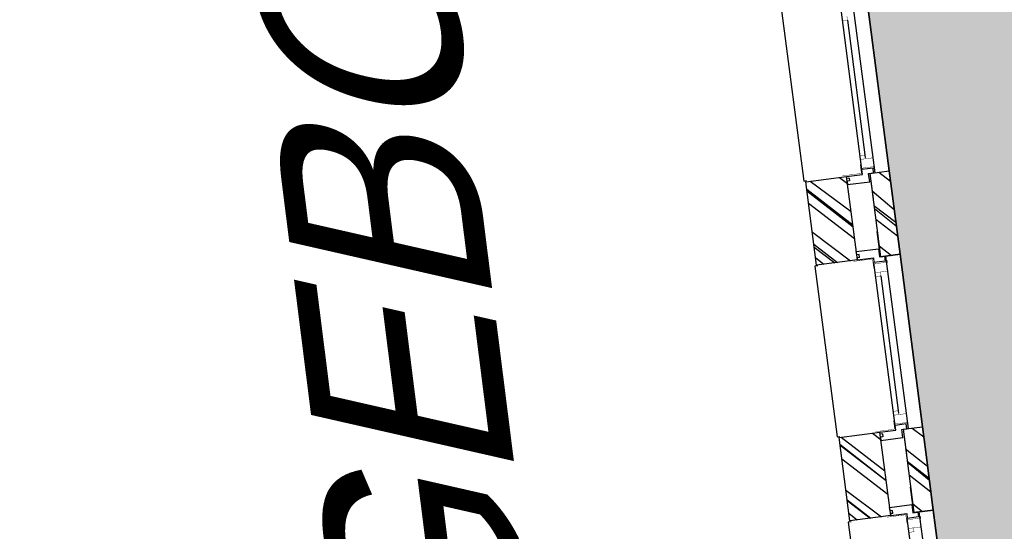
# Model space of a CAD drawing. Extents: x 117893332 to 118394757, y 454959407 to 455669244.
# Tile 62 of 256: x 118280060 to 118285096, y 455188435 to 455191053. Entities that reach past the tile are written whole.
import ezdxf

# ---------------------------------------------------------------- set-up
doc = ezdxf.new("R2010")
doc.units = 0
doc.header["$LTSCALE"] = 200
doc.layers.get('0').update_dxf_attribs({"linetype": 'CONTINUOUS'})
doc.layers.add('ZU_N_-_DX1AMA--_maatvoering_LIN__18_^200', color=7, linetype='CONTINUOUS', lineweight=18)
for name, color, linetype in [('ZU_N_-_TB00----tekst__50_^200~-_-----', 7, 'CONTINUOUS'), ('ZU_N_A_EV02----_kant verharding ov betontegels-halfsteensverband~k_-----', 253, 'CONTINUOUS'), ('ZU_N_A_HV01----_arcering verharding gv asfalt~v_-----', 253, 'CONTINUOUS'), ('ZU_N_A_HV02----_arcering verharding ov betontegels-halfsteensverband~v_-----', 253, 'CONTINUOUS'), ('ZU_N_A_HV02----molgoot ov betonstraatsteen~v_-----', 253, 'CONTINUOUS'), ('ZU_N_D_EB00----ONDERDEEL~-_-----', 2, 'CONTINUOUS'), ('ZU_N_D_EB00--F-METSELWERK~-_-----', 7, 'CONTINUOUS')]:
    doc.layers.add(name, color=color, linetype=linetype)
doc.styles.add('TAUW-ISOCP', font='tcb_isocp.shx')
doc.styles.add('tcb_isocp', font='tcb_isocp.shx')
doc.dimstyles.new('tzu18-dot_^200', dxfattribs={"dimscale": 200, "dimtxt": 1.8, "dimasz": 3, "dimexe": 2, "dimexo": 0, "dimgap": 0.5, "dimtad": 1, "dimdec": 0, "dimzin": 0, "dimdsep": 46, "dimtxsty": 'TAUW-ISOCP', "dimblk": 'DOTSMALL', "dimcen": 2, "dimdle": 1.5, "dimclre": 8, "dimadec": 0, "dimazin": 0, "dimtp": 1, "dimtm": 1, "dimtfac": 1, "dimtix": 1, "dimtmove": 1, "dimatfit": 3, "dimldrblk": 'DOTSMALL', "dimfxl": 1, "dimtvp": 0.5, "dimtolj": 1, "dimtzin": 0, "dimlwd": -1, "dimlwe": 5, "dimarcsym": 0})

# ---------------------------------------------------------------- blocks, each defined once
blk = doc.blocks.new('A$C06DD79C7')
at = {"layer": 'ZU_N_D_EB00--F-METSELWERK~-_-----'}
h = blk.add_hatch(dxfattribs=at)
h.set_pattern_fill('10300013,O', color=256, scale=100000, angle=89.99999999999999)
h.set_pattern_definition([(225, (11874.999999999, -26544.9999999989), (141.4213562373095, -141.4213562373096), []), (225, (11874.999999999, -26615.7099999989), (141.4213562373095, -141.4213562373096), [])])
h.paths.add_polyline_path([(11659.999999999, -26439.9999999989), (11659.999999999, -26649.9999999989), (12089.999999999, -26649.9999999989), (12089.999999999, -26439.9999999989)])
h = blk.add_hatch(dxfattribs=at)
h.set_pattern_fill('10300013,O', color=256, scale=100000, angle=89.99999999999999)
h.set_pattern_definition([(225, (13194.999999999, -26544.9999999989), (141.4213562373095, -141.4213562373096), []), (225, (13194.999999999, -26615.7099999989), (141.4213562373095, -141.4213562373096), [])])
h.paths.add_polyline_path([(12979.999999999, -26439.9999999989), (12979.999999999, -26649.9999999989), (13409.99999999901, -26649.9999999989), (13409.99999999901, -26439.9999999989)])
h = blk.add_hatch(dxfattribs=at)
h.set_pattern_fill('10300013,O', color=256, scale=100000, angle=270)
h.set_pattern_definition([(44.9999999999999, (11874.999999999, -26819.9999999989), (-141.4213562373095, 141.4213562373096), []), (44.9999999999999, (11874.999999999, -26749.2899999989), (-141.4213562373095, 141.4213562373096), [])])
h.paths.add_polyline_path([(11659.999999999, -26769.9999999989), (11659.999999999, -26869.9999999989), (12089.999999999, -26869.9999999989), (12089.999999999, -26769.9999999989)])
h = blk.add_hatch(dxfattribs=at)
h.set_pattern_fill('10300013,O', color=256, scale=100000, angle=270)
h.set_pattern_definition([(44.9999999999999, (13194.999999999, -26819.9999999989), (-141.4213562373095, 141.4213562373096), []), (44.9999999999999, (13194.999999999, -26749.2899999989), (-141.4213562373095, 141.4213562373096), [])])
h.paths.add_polyline_path([(12979.999999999, -26769.9999999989), (12979.999999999, -26869.9999999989), (13409.99999999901, -26869.9999999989), (13409.99999999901, -26769.9999999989)])
for p, q in [((11659.999999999, -26649.9999999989), (11659.999999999, -26439.9999999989)), ((11659.999999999, -26439.9999999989), (12089.999999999, -26439.9999999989)), ((12089.999999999, -26439.9999999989), (12089.999999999, -26649.9999999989)), ((12979.999999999, -26439.9999999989), (13409.99999999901, -26439.9999999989)), ((12979.999999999, -26649.9999999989), (12979.999999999, -26439.9999999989)), ((12979.999999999, -26439.9999999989), (13409.99999999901, -26439.9999999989)), ((13409.99999999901, -26439.9999999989), (13409.99999999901, -26649.9999999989)), ((11659.999999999, -26649.9999999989), (12089.999999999, -26649.9999999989)), ((11660.00000007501, -26650.00000037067), (11660.00000007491, -26732.52698366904)), ((11669.99999983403, -26649.9999997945), (11660.00000007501, -26649.99999979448)), ((11669.9999998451, -26662.79973472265), (11669.99999983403, -26649.9999997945)), ((12079.99999984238, -26662.79973472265), (12079.99999985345, -26649.9999997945)), ((12079.99999985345, -26649.9999997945), (12089.99999961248, -26649.99999979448)), ((12089.99999961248, -26650.00000037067), (12089.99999961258, -26732.52698366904)), ((12979.999999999, -26649.9999999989), (13409.99999999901, -26649.9999999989)), ((12980.00000007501, -26650.00000037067), (12980.00000007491, -26732.52698366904)), ((12989.99999983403, -26649.9999997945), (12980.00000007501, -26649.99999979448)), ((12989.9999998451, -26662.79973472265), (12989.99999983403, -26649.9999997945)), ((13400.00000012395, -26662.79973472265), (13400.00000013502, -26649.9999997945)), ((13400.00000013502, -26649.9999997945), (13409.99999989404, -26649.99999979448)), ((13409.99999989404, -26650.00000037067), (13409.99999989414, -26732.52698366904)), ((10794.99999971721, -26732.52698366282), (11634.99999994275, -26732.52698366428)), ((11660.00000007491, -26732.5269836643), (11634.99999984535, -26732.52698366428)), ((12089.99999961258, -26732.5269836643), (12114.99999984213, -26732.52698366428)), ((12114.99999971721, -26732.52698366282), (12954.99999994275, -26732.52698366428)), ((12980.00000007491, -26732.5269836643), (12954.99999984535, -26732.52698366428)), ((13409.99999989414, -26732.5269836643), (13435.0000001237, -26732.52698366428)), ((13434.99999999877, -26732.52698366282), (14275.00000022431, -26732.52698366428)), ((11659.999999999, -26869.9999999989), (11659.999999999, -26769.9999999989)), ((12089.999999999, -26769.9999999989), (11659.999999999, -26769.9999999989)), ((11659.99999992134, -26769.9999999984), (11791.02179904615, -26769.99999989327)), ((11659.99999992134, -26769.9999999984), (11659.999999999, -26869.9999999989)), ((12089.99999971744, -26770.00000047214), (11958.97820059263, -26770.00000046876)), ((12089.999999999, -26769.9999999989), (12089.999999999, -26869.9999999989)), ((12089.99999971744, -26770.00000047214), (12089.99999971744, -26870.00000047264)), ((12882.78969378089, -26757.82646202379), (12173.75454051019, -26757.8264620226)), ((12979.999999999, -26869.9999999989), (12979.999999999, -26769.9999999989)), ((13409.99999999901, -26769.9999999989), (12979.999999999, -26769.9999999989)), ((12979.99999992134, -26769.9999999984), (13111.02179904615, -26769.99999989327)), ((12979.99999992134, -26769.9999999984), (12979.999999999, -26869.9999999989)), ((13409.99999999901, -26770.00000047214), (13278.9782008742, -26770.00000046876)), ((13409.99999999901, -26769.9999999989), (13409.99999999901, -26869.9999999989)), ((13409.99999999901, -26770.00000047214), (13409.99999999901, -26870.00000047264)), ((14202.78969406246, -26757.82646202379), (13493.75454079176, -26757.8264620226)), ((10769.99999971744, -26797.52145237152), (11659.99999994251, -26797.52145237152)), ((11638.67399136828, -26797.52145191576), (11626.40527361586, -26797.5214519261)), ((12089.99999971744, -26797.52145237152), (12979.99999994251, -26797.52145237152)), ((12111.32600831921, -26797.52145191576), (12123.59472607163, -26797.5214519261)), ((12958.67399136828, -26797.52145191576), (12946.40527361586, -26797.5214519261)), ((13409.99999999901, -26797.52145237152), (14300.00000022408, -26797.52145237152)), ((13431.32600860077, -26797.52145191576), (13443.59472635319, -26797.5214519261)), ((12089.999999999, -26869.9999999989), (11659.999999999, -26869.9999999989)), ((11659.999999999, -26869.9999999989), (11791.02179912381, -26869.99999989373)), ((12089.99999971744, -26870.00000047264), (11958.97820059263, -26870.00000046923)), ((13409.99999999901, -26869.9999999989), (12979.999999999, -26869.9999999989)), ((12979.999999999, -26869.9999999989), (13111.02179912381, -26869.99999989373)), ((13409.99999999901, -26870.00000047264), (13278.9782008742, -26870.00000046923))]:
    blk.add_line(p, q, dxfattribs=at)
for points in [[(11655.00000051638, -26444.99999954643), (11655.00000068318, -26429.9999999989), (10775.00000074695, -26429.9999999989), (10775.00000074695, -26444.9999999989)], [(12975.00000051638, -26444.99999954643), (12975.00000068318, -26429.9999999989), (12095.00000074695, -26429.9999999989), (12095.00000074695, -26444.9999999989)], [(14295.00000079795, -26444.99999954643), (14295.00000096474, -26429.9999999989), (13415.00000102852, -26429.9999999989), (13415.00000102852, -26444.9999999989)], [(11669.9999998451, -26662.79973472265), (11684.9999998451, -26662.79973472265), (11684.99999984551, -26650.00000036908), (11701.9999998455, -26650.0000003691), (11701.99999984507, -26764.00000036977), (11659.99999984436, -26764.00000036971), (11659.99999984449, -26790.00000036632), (11634.99999984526, -26790.00000036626), (11634.99999984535, -26732.52698366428)], [(12079.99999984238, -26662.79973472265), (12064.99999984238, -26662.79973472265), (12064.99999984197, -26650.00000036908), (12047.99999984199, -26650.0000003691), (12047.99999984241, -26764.00000036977), (12089.99999984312, -26764.00000036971), (12089.99999984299, -26790.00000036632), (12114.99999984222, -26790.00000036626), (12114.99999984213, -26732.52698366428)], [(12989.9999998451, -26662.79973472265), (13004.9999998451, -26662.79973472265), (13004.99999984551, -26650.00000036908), (13021.9999998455, -26650.0000003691), (13021.99999984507, -26764.00000036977), (12979.99999984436, -26764.00000036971), (12979.99999984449, -26790.00000036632), (12954.99999984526, -26790.00000036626), (12954.99999984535, -26732.52698366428)], [(13400.00000012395, -26662.79973472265), (13385.00000012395, -26662.79973472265), (13385.00000012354, -26650.00000036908), (13368.00000012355, -26650.0000003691), (13368.00000012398, -26764.00000036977), (13410.00000012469, -26764.00000036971), (13410.00000012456, -26790.00000036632), (13435.00000012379, -26790.00000036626), (13435.0000001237, -26732.52698366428)]]:
    blk.add_lwpolyline(points, dxfattribs=at)
at = {"layer": 'ZU_N_D_EB00--F-METSELWERK~-_-----', "const_width": 2}
for points in [[(11654.34430374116, -26629.9999998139), (11654.34430381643, -26727.06750700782), (11609.34430381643, -26727.06750703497)], [(12095.65569594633, -26629.9999998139), (12095.65569587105, -26727.06750700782), (12140.65569587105, -26727.06750703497)], [(12974.34430374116, -26629.9999998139), (12974.34430381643, -26727.06750700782), (12929.34430381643, -26727.06750703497)], [(13415.65569622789, -26629.9999998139), (13415.65569615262, -26727.06750700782), (13460.65569615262, -26727.06750703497)], [(11636.38341618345, -26797.52145192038), (11562.7896937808, -26797.5214519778), (11582.7896937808, -26797.5214519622), (11582.78969373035, -26732.5214519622)], [(11582.78969373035, -26732.5214519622), (11562.78969373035, -26732.5214519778), (11562.78969375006, -26757.8264616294), (11582.78969375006, -26757.82646161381)], [(11582.78969373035, -26732.52145196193), (11615.82271369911, -26732.52145193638), (11615.82271369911, -26732.52145193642)], [(11614.81908909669, -26732.5214519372), (11628.21942554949, -26732.52145192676), (11628.21942559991, -26797.52145192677), (11640.99087132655, -26797.52145191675)], [(12135.1809105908, -26732.5214519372), (12121.78057413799, -26732.52145192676), (12121.78057408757, -26797.52145192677), (12109.00912836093, -26797.52145191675)], [(12113.61658350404, -26797.52145192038), (12187.21030590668, -26797.5214519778), (12167.21030590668, -26797.5214519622), (12167.21030595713, -26732.5214519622)], [(12167.21030595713, -26732.52145196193), (12134.17728598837, -26732.52145193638), (12134.17728598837, -26732.52145193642)], [(12167.21030595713, -26732.5214519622), (12187.21030595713, -26732.5214519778), (12187.21030593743, -26757.8264616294), (12167.21030593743, -26757.82646161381)], [(12956.38341618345, -26797.52145192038), (12882.7896937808, -26797.5214519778), (12902.7896937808, -26797.5214519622), (12902.78969373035, -26732.5214519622)], [(12902.78969373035, -26732.5214519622), (12882.78969373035, -26732.5214519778), (12882.78969375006, -26757.8264616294), (12902.78969375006, -26757.82646161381)], [(12902.78969373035, -26732.52145196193), (12935.82271369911, -26732.52145193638), (12935.82271369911, -26732.52145193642)], [(12934.81908909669, -26732.5214519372), (12948.21942554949, -26732.52145192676), (12948.21942559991, -26797.52145192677), (12960.99087132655, -26797.52145191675)], [(13455.18091087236, -26732.5214519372), (13441.78057441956, -26732.52145192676), (13441.78057436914, -26797.52145192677), (13429.0091286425, -26797.52145191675)], [(13433.6165837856, -26797.52145192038), (13507.21030618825, -26797.5214519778), (13487.21030618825, -26797.5214519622), (13487.2103062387, -26732.5214519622)], [(13487.2103062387, -26732.52145196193), (13454.17728626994, -26732.52145193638), (13454.17728626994, -26732.52145193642)], [(13487.2103062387, -26732.5214519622), (13507.2103062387, -26732.5214519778), (13507.21030621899, -26757.8264616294), (13487.21030621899, -26757.82646161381)], [(14222.78969401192, -26732.5214519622), (14202.78969401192, -26732.5214519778), (14202.78969403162, -26757.8264616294), (14222.78969403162, -26757.82646161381)]]:
    blk.add_lwpolyline(points, dxfattribs=at)
blk = doc.blocks.new('_DotSmall')
at = {"color": 0, "linetype": 'ByBlock', "const_width": 0.5}
blk.add_lwpolyline([(-0.0625, 0, 1), (0.0625, 0, 1)], format="xyb", close=True, dxfattribs=at)
blk = doc.blocks.new('*D190')
at = {"layer": 'ZU_N_-_DX1AMA--_maatvoering_LIN__18_^200', "color": 0, "transparency": 16777216}
blk.add_line((118297884.0672815, 455179637.2046039), (118272246.6119197, 455376595.6020989), dxfattribs=at)
at = {"layer": 'ZU_N_-_DX1AMA--_maatvoering_LIN__18_^200', "color": 8, "lineweight": 5, "transparency": 16777216}
for p, q in [((118271839.0997946, 455376240.0266904), (118272681.989082, 455376349.7429389)), ((118286050.7695177, 455178399.4322743), (118298241.9976805, 455179986.3261149))]:
    blk.add_line(p, q, dxfattribs=at)
at = {"layer": 'ZU_N_-_DX1AMA--_maatvoering_LIN__18_^200', "color": 0, "transparency": 16777216, "xscale": 600, "yscale": 600, "zscale": 600}
for p, rotation in [((118272285.3353014, 455376298.1117634), 97.41631319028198), ((118297845.3438999, 455179934.6949394), 277.416313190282)]:
    blk.add_blockref('_DotSmall', p, dxfattribs=dict(at, rotation=rotation))
at = {"layer": 'ZU_N_-_DX1AMA--_maatvoering_LIN__18_^200', "color": 0, "transparency": 16777216, "insert": (118294679.3113192, 455202087.3925235), "char_height": 360, "attachment_point": 5, "rotation": 97.41631319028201, "style": 'TAUW-ISOCP'}
blk.add_mtext('\\A1;198020', dxfattribs=at)

msp = doc.modelspace()

# ---------------------------------------------------------------- hatches: boundary and pattern name
at = {"layer": 'ZU_N_A_HV01----_arcering verharding gv asfalt~v_-----'}
h = msp.add_hatch(dxfattribs=at)
h.set_pattern_fill('ASFALT', color=256, scale=3000)
h.set_pattern_definition([(157.416313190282, (118248804.6750337, 455213277.5848131), (-144.0121693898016, -346.2448484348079), []), (217.416313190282, (118248804.6750337, 455213277.5848131), (227.8507499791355, -297.8406213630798), [])])
h.paths.add_polyline_path([(118253562.4644317, 455173882.7550641, -0.413670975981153), (118245855.7562277, 455163886.7559816), (118232779.448046, 455162183.4266028, -0.2396013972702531), (118226539.3488066, 455164396.4313046), (118222931.5859316, 455163926.7441258), (118222383.7487684, 455168135.4742161), (118218106.8741981, 455167574.5760993), (118214434.7360406, 455164219.5352659), (118215506.4412013, 455155986.2169401), (118286398.3345948, 455165213.991818), (118285827.6629735, 455169598.1464381), (118269443.6465182, 455167465.4905022, -0.4142135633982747), (118257765.8233637, 455176453.3294046), (118256227.8597453, 455188268.6539, -0.4142135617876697), (118265215.698611, 455199946.4769887), (118292266.1138908, 455203467.5444995), (118291600.0729585, 455208584.3784367), (118288512.0832502, 455208182.4244898, -0.4142135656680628), (118286360.315439, 455209838.5329916), (118282082.5253519, 455242702.4295251), (118277103.5895731, 455242054.3371087, -0.4142135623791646), (118269661.0073064, 455247782.5220213), (118267518.7053234, 455264240.6439259), (118262945.7468947, 455263645.3963049), (118267639.6027709, 455227475.8892438), (118267223.0791646, 455227421.9624292), (118267223.0953798, 455227421.8374796), (118252708.3945412, 455225558.9908816), (118252749.7655286, 455225241.1604559), (118251437.4330616, 455225070.8540304), (118250715.0444016, 455230620.5667782), (118243327.2569473, 455287376.853917), (118243629.7457429, 455287416.2279319), (118243124.354806, 455290872.4482069), (118240928.7488096, 455307740.0890951, -0.4142135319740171), (118245603.8051835, 455313814.3496923), (118274546.4505115, 455317581.7228291), (118274030.151141, 455321548.2621741), (118245583.3097502, 455317845.426291, -0.4142135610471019), (118239509.0486006, 455322520.4825709), (118233549.7710685, 455368302.3163094, 0.4142135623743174), (118222813.3463366, 455376565.6076621), (118207809.9167748, 455374612.6583502, 0.4142135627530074), (118199546.6254238, 455363876.233606), (118205505.9032047, 455318094.3984217, -0.4142123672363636), (118200830.8688669, 455312020.1400964), (118163460.5556403, 455307155.6086541), (118165370.8677974, 455292480.2047596), (118168069.5899988, 455292831.4889433), (118168020.6380423, 455293207.5597649, -0.4142128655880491), (118177008.4523232, 455304885.379675), (118193278.4294503, 455307003.2308075, -0.1343417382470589), (118196112.2678289, 455306610.6909133), (118204322.7715568, 455303093.5020068), (118205538.0756343, 455305921.5248985, -0.2648123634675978), (118209818.1357149, 455309156.2414026), (118230144.221444, 455311802.0275834, -0.4142136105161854), (118236218.4835087, 455307126.9714311), (118240860.0830218, 455271468.1296604, -0.4142135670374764), (118236185.026669, 455265393.868468), (118214172.9505057, 455262528.6259582), (118214897.7231318, 455256960.5985169, -0.4142135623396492), (118212810.3363711, 455254248.4745319), (118211683.2549989, 455254101.7658931), (118212034.0112402, 455251407.0995864), (118215577.2140856, 455248630.0588531), (118219142.1158661, 455249094.050086), (118218436.6095952, 455254511.7740204, -0.4142294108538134), (118220523.9794215, 455257224.0278775), (118236969.7760967, 455259364.7257031, -0.4142130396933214), (118243044.0360546, 455254689.6790598), (118246252.6892428, 455230039.716037)])
h.paths.add_polyline_path([(118261528.7105488, 455214269.2460867, -0.4142135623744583), (118263616.0973097, 455216981.3700716), (118275257.8857749, 455218496.745074, -0.414213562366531), (118277970.0097599, 455216409.3583131), (118278976.6705481, 455208675.7399464, -0.4142135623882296), (118276889.283787, 455205963.6159614), (118274097.8328038, 455205600.2615634, -0.4142135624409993), (118272506.4212083, 455206825.0918127), (118272485.2704835, 455206987.5811397), (118269242.6258282, 455206565.4962798), (118269263.7765531, 455206403.0069523, -0.4142135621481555), (118268038.9463059, 455204811.595358), (118265247.4953238, 455204448.240958, -0.4142135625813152), (118262535.371337, 455206535.6277188)], flags=16)
h.paths.add_polyline_path([(118241537.8751546, 455300913.520497), (118240100.0229776, 455300726.2209592), (118239912.72344, 455302164.0731364), (118241350.575617, 455302351.3726742)], flags=16)
h.paths.add_polyline_path([(118240440.7304615, 455309039.881115), (118239002.8782845, 455308852.5815772), (118238815.5787469, 455310290.4337544), (118240253.430924, 455310477.7332923)], flags=16)
h.paths.add_polyline_path([(118229627.9109464, 455315768.5622057), (118215546.7017315, 455313935.6554853, -0.4142135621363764), (118209472.4405793, 455318610.7117853), (118204138.0194814, 455359592.1202821, -0.4142394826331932), (118213125.739277, 455371270.8578054), (118217290.6037433, 455371812.9851407, -0.4142135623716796), (118228968.4268994, 455362825.1463385), (118234302.9672465, 455321842.823391, -0.4142135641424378)], flags=16)
h.paths.add_polyline_path([(118229573.6982125, 455316185.0486755), (118215492.4889975, 455314352.1419551, -0.4142135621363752), (118209888.927049, 455318664.9245196), (118204554.5035642, 455359646.3513534, -0.4142400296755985), (118213179.9520113, 455370854.3713357), (118217344.8164798, 455371396.4986713, -0.4142135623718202), (118228551.94043, 455362770.933602), (118233886.4807771, 455321788.6106545, -0.4142135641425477)], flags=0)
h.paths.add_polyline_path([(118232786.1213894, 455366810.1098367), (118231546.5936505, 455366648.6447184), (118231359.294113, 455368086.4968955), (118232598.8218518, 455368247.9620139)], flags=0)
at = {"layer": 'ZU_N_A_HV02----_arcering verharding ov betontegels-halfsteensverband~v_-----'}
h = msp.add_hatch(dxfattribs=at)
h.set_pattern_fill('TEGELS', color=256, scale=1200)
h.set_pattern_definition([(97.41631319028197, (118248804.6750337, 455213277.5848131), (-297.4903354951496, -38.7233816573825), []), (187.416313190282, (118248804.6750337, 455213277.5848131), (38.72338165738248, -297.4903354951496), [300, -300]), (187.416313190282, (118248785.3133429, 455213426.3299809), (38.72338165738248, -297.4903354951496), [-300, 300])])
h.paths.add_polyline_path([(118283896.8520627, 455194970.0311947), (118284023.3484428, 455193998.2294325), (118284152.4263816, 455193006.594981), (118284169.3384059, 455192876.6692509), (118284222.1284686, 455192471.1123771), (118284337.0078342, 455191588.5577151), (118284353.9198585, 455191458.6319851), (118284392.5113479, 455191162.1549008), (118284507.3907135, 455190279.600239), (118284524.3027377, 455190149.674509), (118284562.8942272, 455189853.1974246), (118284677.7735928, 455188970.6427624), (118284694.6856171, 455188840.7170326), (118284733.2771065, 455188544.2399485), (118284848.1564721, 455187661.6852861), (118284865.0684964, 455187531.7595564), (118286053.744421, 455178399.819508), (118284645.6234997, 455178216.5288349), (118284636.2681181, 455178288.4010602), (118283753.7134561, 455178173.5216947), (118283763.0688377, 455178101.6494693), (118283336.6660235, 455178046.1459556), (118283327.3106419, 455178118.0181804), (118282444.7559797, 455178003.1388149), (118282454.1113613, 455177931.2665896), (118282324.1856313, 455177914.3545659), (118282027.7085473, 455177875.7630763), (118282018.3531657, 455177947.6353012), (118281135.7985036, 455177832.7559354), (118281002.3203587, 455177843.1351318), (118279724.1251701, 455177676.7564828), (118279737.032964, 455177577.5930375), (118279756.8656529, 455177580.1745964), (118279760.0980863, 455177555.38445), (118279703.100378, 455177547.9652364), (118279621.2637776, 455177537.3128236), (118279518.8733846, 455177549.1958911), (118278051.2543962, 455177358.1605415), (118278221.6372755, 455176049.2030652), (118276785.7505895, 455175862.2982098), (118276801.2399421, 455175743.3020757), (118276759.5912952, 455175737.8808022), (118276763.1437075, 455175710.5895824), (118275553.3496765, 455175553.1144969), (118275562.7050581, 455175481.2422716), (118275136.3022438, 455175425.738758), (118275126.9468622, 455175497.6109834), (118273917.1528312, 455175340.1358979), (118273926.5082129, 455175268.2636725), (118273123.5431344, 455175163.7442328), (118272993.6174045, 455175146.8322085), (118272736.5468709, 455175113.3701459), (118272726.4254297, 455175174.3527951, 0.393836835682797), (118272718.047672, 455175180.3454584), (118272650.6270896, 455175175.2762239), (118272645.503342, 455175214.6391439), (118271916.0774792, 455175119.6920722), (118271921.2012267, 455175080.3291526), (118271853.9221742, 455175067.8199375, 0.3826987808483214), (118271848.2149258, 455175059.5056624), (118271853.9922087, 455174998.4907797), (118271724.0664788, 455174981.5787559), (118271427.5893947, 455174942.9872666), (118271417.4679535, 455175003.9699159, 0.393836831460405), (118271409.0901958, 455175009.9625791), (118271341.6696135, 455175004.8933446), (118271336.5458659, 455175044.2562646), (118270607.1200031, 455174949.3091929), (118270612.2437505, 455174909.9462734), (118270544.9646969, 455174897.437058, 0.3826986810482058), (118270539.2574495, 455174889.1227849), (118270545.0347325, 455174828.1079004), (118270415.1090026, 455174811.1958767), (118269682.3127598, 455174715.8100941), (118269554.5256003, 455175697.5282013), (118267174.3133911, 455175387.7034613), (118268171.9387254, 455167723.4994923), (118271196.4238029, 455168117.1872061), (118270481.4791548, 455173609.7117258), (118287597.379316, 455175837.6346365), (118285086.8134053, 455195124.9247216)])
at = {"layer": 'ZU_N_A_HV02----molgoot ov betonstraatsteen~v_-----'}
h = msp.add_hatch(dxfattribs=at)
h.set_pattern_fill('BRICK', color=256, scale=33.07086, angle=-1.272221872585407e-14)
h.set_pattern_definition([(97.41631319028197, (118248804.6750337, 455213277.5848131), (-208.2431961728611, -27.10636212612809), []), (187.416313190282, (118248804.6750337, 455213277.5848131), (54.21272425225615, -416.4863923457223), [209.999961, -209.999961]), (187.416313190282, (118248777.5686716, 455213485.8280093), (54.21272425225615, -416.4863923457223), [-209.999961, 209.999961])])
h.paths.add_polyline_path([(118236130.8139392, 455265810.3549383), (118213702.2513011, 455262890.899698), (118213756.4640354, 455262474.4132282), (118214481.2366621, 455256906.3857827, -0.4142135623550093), (118212756.1236366, 455254664.9610016), (118211212.5557949, 455254464.0396285), (118211639.701332, 455251182.5165892), (118215456.7662472, 455248190.8321688), (118219612.8361661, 455248731.8037606), (118218853.0924128, 455254566.0083225, -0.4142295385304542), (118220578.1913303, 455256807.5413003), (118237024.0330728, 455258948.2449923, -0.4142135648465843), (118242627.5950311, 455254635.4624813), (118245836.2027732, 455229985.5033018), (118253115.1089609, 455174065.6917914, -0.4217249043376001), (118245799.5223966, 455164302.9789468), (118232725.1971481, 455162599.9081029, -0.2477245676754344), (118226700.8242866, 455164840.9923619), (118223293.5470863, 455164399.8447171), (118222745.9989425, 455168606.3544288), (118217921.2696704, 455167973.9016491), (118213990.0282083, 455164382.1316596), (118215144.1674659, 455155515.5177361), (118286452.5473291, 455164797.5053483), (118286398.3345948, 455165213.991818), (118215506.4412013, 455155986.2169401), (118214434.7360406, 455164219.5352659), (118218106.8741981, 455167574.5760993), (118222383.7487684, 455168135.4742161), (118222931.5859316, 455163926.7441258), (118226539.3488066, 455164396.4313046, 0.2396013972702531), (118232779.448046, 455162183.4266028), (118245855.7562277, 455163886.7559816, 0.4136709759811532), (118253562.4644317, 455173882.7550641), (118246252.6892428, 455230039.716037), (118243044.0360546, 455254689.6790598, 0.4142130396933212), (118236969.7760967, 455259364.7257031), (118220523.9794215, 455257224.0278775, 0.414229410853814), (118218436.6095952, 455254511.7740204), (118219142.1158661, 455249094.050086), (118215577.2140856, 455248630.0588531), (118212034.0112402, 455251407.0995864), (118211683.2549989, 455254101.7658931), (118212810.3363711, 455254248.4745319, 0.4142135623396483), (118214897.7231318, 455256960.5985169), (118214172.9505057, 455262528.6259582), (118236185.026669, 455265393.868468, 0.4142135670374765), (118240860.0830218, 455271468.1296604), (118236218.4835087, 455307126.9714311, 0.4142136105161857), (118230144.221444, 455311802.0275834), (118209818.1357149, 455309156.2414026, 0.2648123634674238), (118205538.0756343, 455305921.5248985), (118204322.7715568, 455303093.5020068), (118196112.2678289, 455306610.6909133, 0.1343417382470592), (118193278.4294503, 455307003.2308075), (118177008.4523232, 455304885.379675, 0.4142128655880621), (118168020.6380423, 455293207.5597649), (118168069.5899988, 455292831.4889433), (118168486.0764684, 455292885.7016779), (118168437.1245119, 455293261.7724997, -0.4142128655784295), (118177062.6660484, 455304468.8933343), (118193332.6431336, 455306586.7444612, -0.1343417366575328), (118195946.8851516, 455306224.6227999), (118199133.4112065, 455304859.5891468), (118204543.5389405, 455302542.0162089), (118205924.3779531, 455305755.5830221, -0.2648230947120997), (118209872.8562951, 455308739.8174797), (118222172.9640686, 455310340.868138), (118230198.421261, 455311385.5394321, -0.4142143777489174), (118235801.9970393, 455307072.7586945), (118240443.5965525, 455271413.9169239, -0.4142135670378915)])
h = msp.add_hatch(dxfattribs=at)
h.set_pattern_fill('BRICK', color=256, scale=33.07086)
h.set_pattern_definition([(97.41631319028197, (118248804.6750337, 455213277.5848131), (-208.2431961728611, -27.10636212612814), []), (187.416313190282, (118248804.6750337, 455213277.5848131), (54.21272425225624, -416.4863923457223), [209.999961, -209.999961]), (187.416313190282, (118248777.5686716, 455213485.8280093), (54.21272425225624, -416.4863923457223), [-209.999961, 209.999961])])
h.paths.add_polyline_path([(118274235.6642532, 455201120.5775577), (118274276.9691945, 455200803.2545261), (118273979.4788588, 455200764.5311442), (118273938.1739175, 455201081.854176), (118265215.698611, 455199946.4769887, 0.002879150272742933), (118265096.7916708, 455199930.302415), (118265138.007419, 455199613.6646045), (118264840.5170834, 455199574.9412227), (118264800.3051654, 455199883.8671613, 0.4024533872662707), (118256227.8597453, 455188268.6539), (118257765.8233637, 455176453.3294047, 0.414213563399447), (118269443.6465182, 455167465.4905022), (118279042.6679922, 455168714.964963), (118279002.1352845, 455169026.3553495), (118279299.6256202, 455169065.0787311), (118279340.1583277, 455168753.6883451), (118285827.6629735, 455169598.1464382), (118285773.4502392, 455170014.6329079), (118285674.2867969, 455170001.7251143), (118285674.4025296, 455170000.8360046), (118282798.6626198, 455169626.5099819), (118279922.92271, 455169252.1839592), (118277047.1828002, 455168877.8579365), (118274171.4428905, 455168503.5319141), (118271295.7029807, 455168129.2058911), (118271196.5335149, 455168116.3443498), (118271196.5395354, 455168116.2980973), (118270085.6554721, 455167971.6978112), (118269389.4337666, 455167881.976994, -0.03330477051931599), (118268061.3467104, 455167798.3911037), (118267961.3467077, 455167798.3911037), (118267961.3467077, 455167799.2642246, -0.3728751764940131), (118258182.3098599, 455176507.5421212), (118256644.3462178, 455188322.8666134, -0.414213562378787), (118265269.9113453, 455199529.990519), (118292320.3266251, 455203051.0580299), (118292266.1138908, 455203467.5444996), (118288222.5645223, 455202941.2083911), (118288263.8694637, 455202623.8853595), (118287966.3791281, 455202585.1619776), (118287925.0741867, 455202902.4850094)])
at = {"layer": 'ZU_N_D_EB00--F-METSELWERK~-_-----'}
h = msp.add_hatch(dxfattribs=at)
h.set_pattern_fill('10300013,O', color=256, scale=100000, angle=187.4163131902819)
h.set_pattern_definition([(322.4163131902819, (118284212.8612736, 455190024.4485016), (121.9839118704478, 158.4926662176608), []), (322.4163131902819, (118284282.9797457, 455190033.5756027), (121.9839118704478, 158.4926662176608), [])])
h.paths.add_polyline_path([(118284136.491413, 455189797.6939108), (118284344.7346479, 455189824.8002781), (118284289.2311342, 455190251.2030922), (118284080.9878993, 455190224.0967251)])
h = msp.add_hatch(dxfattribs=at)
h.set_pattern_fill('10300013,O', color=256, scale=100000, angle=367.416313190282)
h.set_pattern_definition([(142.4163131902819, (118284485.5607478, 455190059.9449348), (-121.9839118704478, -158.4926662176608), []), (142.4163131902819, (118284415.4422757, 455190050.8178337), (-121.9839118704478, -158.4926662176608), [])])
h.paths.add_polyline_path([(118284463.7307821, 455189840.2896307), (118284562.8942272, 455189853.1974246), (118284507.3907135, 455190279.6002389), (118284408.2272684, 455190266.6924449)])
h = msp.add_hatch(dxfattribs=at)
h.set_pattern_fill('10300013,O', color=256, scale=100000, angle=187.4163131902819)
h.set_pattern_definition([(322.4163131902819, (118284383.2441529, 455188715.4910254), (121.9839118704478, 158.4926662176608), []), (322.4163131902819, (118284453.362625, 455188724.6181265), (121.9839118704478, 158.4926662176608), [])])
h.paths.add_polyline_path([(118284306.8742923, 455188488.7364348), (118284515.1175272, 455188515.8428019), (118284459.6140134, 455188942.2456161), (118284251.3707786, 455188915.1392489)])
h = msp.add_hatch(dxfattribs=at)
h.set_pattern_fill('10300013,O', color=256, scale=100000, angle=367.416313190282)
h.set_pattern_definition([(142.4163131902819, (118284655.9436271, 455188750.9874586), (-121.9839118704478, -158.4926662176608), []), (142.4163131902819, (118284585.825155, 455188741.8603575), (-121.9839118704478, -158.4926662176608), [])])
h.paths.add_polyline_path([(118284634.1136613, 455188531.3321545), (118284733.2771065, 455188544.2399485), (118284677.7735928, 455188970.6427627), (118284578.6101476, 455188957.7349688)])

# ---------------------------------------------------------------- linework, layer by layer
at = {"layer": 'ZU_N_A_EV02----_kant verharding ov betontegels-halfsteensverband~k_-----'}
for p, q in [((118283896.8520627, 455194970.0311951), (118286053.7444211, 455178399.819508)), ((118284392.5113479, 455191162.1549008), (118284507.3907135, 455190279.6002389)), ((118284507.3907135, 455190279.6002389), (118284507.390714, 455190279.600239)), ((118284507.390714, 455190279.600239), (118284524.3027378, 455190149.674509)), ((118284524.3027378, 455190149.674509), (118284562.8942272, 455189853.1974246)), ((118284562.8942272, 455189853.1974246), (118284677.7735928, 455188970.6427624)), ((118284677.7735928, 455188970.6427624), (118284677.7735934, 455188970.6427624)), ((118284677.7735934, 455188970.6427624), (118284694.6856171, 455188840.7170326)), ((118284694.6856171, 455188840.7170326), (118284733.2771065, 455188544.2399485)), ((118284733.2771065, 455188544.2399485), (118284848.1564721, 455187661.6852861))]:
    msp.add_line(p, q, dxfattribs=at)
at = {"layer": 'ZU_N_D_EB00----ONDERDEEL~-_-----'}
msp.add_lwpolyline([(118284848.1564726, 455187661.6852861), (118284733.2771065, 455188544.2399485), (118284694.6856171, 455188840.7170326), (118284677.7735934, 455188970.6427624), (118284562.8942272, 455189853.1974245), (118284524.3027378, 455190149.674509), (118284507.390714, 455190279.600239), (118284392.5113479, 455191162.1549008), (118284353.9198585, 455191458.6319851), (118284337.0078347, 455191588.5577151), (118284222.1284686, 455192471.1123771), (118284169.338406, 455192876.6692508), (118284152.4263821, 455193006.594981), (118284023.3484428, 455193998.2294325), (118283896.8520627, 455194970.031195)], dxfattribs=at)
at = {"layer": 'ZU_N_D_EB00--F-METSELWERK~-_-----'}
for p, q in [((118284435.5184887, 455190270.2448573), (118284320.6391231, 455191152.7995194)), ((118284367.8407859, 455190286.6463665), (118284259.4153172, 455191119.6193061)), ((118284293.8239091, 455191051.2786833), (118284385.3447052, 455190348.1749979)), ((118284371.0677344, 455190261.8555052), (118284367.8407859, 455190286.6463666)), ((118284432.765771, 455190291.3924621), (118284431.1821502, 455190303.5585453)), ((118284080.9878993, 455190224.0967251), (118284289.2311342, 455190251.2030922)), ((118284289.2311345, 455190251.2030922), (118284371.0677344, 455190261.8555052)), ((118284344.7346479, 455189824.8002781), (118284289.2311342, 455190251.2030922)), ((118284290.5219133, 455190241.2867478), (118284289.231134, 455190251.2030921)), ((118284303.2145715, 455190242.9389113), (118284290.5219133, 455190241.2867478)), ((118284408.2272684, 455190266.6924449), (118284507.3907135, 455190279.6002389)), ((118284408.2272688, 455190266.692445), (118284507.390714, 455190279.6002389)), ((118284408.2272684, 455190266.6924449), (118284463.7307821, 455189840.2896307)), ((118284408.2272688, 455190266.692445), (118284425.1392926, 455190136.7667151)), ((118284507.3907135, 455190279.6002389), (118284562.8942272, 455189853.1974246)), ((118284507.390714, 455190279.6002389), (118284524.3027378, 455190149.674509)), ((118284136.491413, 455189797.6939108), (118284080.9878993, 455190224.0967251)), ((118284136.491413, 455189797.6939108), (118284080.9878993, 455190224.0967251)), ((118284562.8942272, 455189853.1974246), (118284545.9822033, 455189983.1231545)), ((118284463.7307821, 455189840.2896306), (118284446.8187582, 455189970.2153605)), ((118284356.1365264, 455189836.3687858), (118284343.4438683, 455189834.7166224)), ((118284343.4438683, 455189834.7166224), (118284344.7346476, 455189824.8002781)), ((118284344.7346482, 455189824.8002782), (118284426.5712481, 455189835.4526911)), ((118284426.5712481, 455189835.4526911), (118284429.7981966, 455189810.6618295)), ((118284562.8942272, 455189853.1974246), (118284463.7307821, 455189840.2896307)), ((118284463.7307821, 455189840.2896306), (118284562.8942272, 455189853.1974246)), ((118284605.901368, 455188961.2873808), (118284491.0220024, 455189843.842043)), ((118284344.7346479, 455189824.8002781), (118284136.491413, 455189797.6939108)), ((118284538.2236652, 455188977.6888901), (118284429.7981965, 455189810.6618297)), ((118284493.7747192, 455189822.6944382), (118284495.35834, 455189810.5283549)), ((118284464.2067884, 455189742.3212068), (118284555.7275845, 455189039.2175215)), ((118284541.4506137, 455188952.8980286), (118284538.2236652, 455188977.6888902)), ((118284603.1486503, 455188982.4349856), (118284601.5650295, 455188994.6010688)), ((118284251.3707786, 455188915.1392489), (118284459.6140134, 455188942.2456161)), ((118284459.6140139, 455188942.2456158), (118284541.4506137, 455188952.8980286)), ((118284515.1175272, 455188515.8428019), (118284459.6140134, 455188942.2456161)), ((118284460.9047926, 455188932.3292714), (118284459.6140133, 455188942.2456157)), ((118284473.5974508, 455188933.9814348), (118284460.9047926, 455188932.3292714)), ((118284578.6101476, 455188957.7349688), (118284677.7735928, 455188970.6427627)), ((118284578.6101481, 455188957.7349685), (118284677.7735934, 455188970.6427624)), ((118284578.6101476, 455188957.7349688), (118284634.1136613, 455188531.3321545)), ((118284578.6101481, 455188957.7349685), (118284595.5221719, 455188827.8092386)), ((118284677.7735928, 455188970.6427627), (118284733.2771065, 455188544.2399485)), ((118284677.7735934, 455188970.6427624), (118284694.6856171, 455188840.7170325)), ((118284306.8742923, 455188488.7364348), (118284251.3707786, 455188915.1392489)), ((118284733.2771065, 455188544.2399485), (118284716.3650827, 455188674.1656784)), ((118284634.1136614, 455188531.3321545), (118284617.2016375, 455188661.2578844)), ((118284526.5194057, 455188527.4113096), (118284513.8267476, 455188525.7591463)), ((118284513.8267476, 455188525.7591463), (118284515.1175269, 455188515.8428019)), ((118284515.1175275, 455188515.842802), (118284596.9541273, 455188526.4952149)), ((118284596.9541273, 455188526.4952149), (118284600.1810759, 455188501.7043533)), ((118284733.2771065, 455188544.2399485), (118284634.1136613, 455188531.3321545)), ((118284634.1136614, 455188531.3321545), (118284733.2771065, 455188544.2399485)), ((118284776.2842473, 455187652.3299047), (118284661.4048817, 455188534.8845668)), ((118284515.1175272, 455188515.8428019), (118284306.8742923, 455188488.7364348)), ((118284708.6065445, 455187668.7314138), (118284600.1810758, 455188501.7043535)), ((118284664.1575985, 455188513.736962), (118284665.7412193, 455188501.5708788))]:
    msp.add_line(p, q, dxfattribs=at)

# ---------------------------------------------------------------- block references
at = {"layer": 'ZU_N_D_EB00--F-METSELWERK~-_-----', "rotation": 97.41631319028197}
msp.add_blockref('A$C06DD79C7', (118259593.1081578, 455173513.458025), dxfattribs=at)

# ---------------------------------------------------------------- texts
at = {"layer": 'ZU_N_-_TB00----tekst__50_^200~-_-----', "style": 'tcb_isocp', "oblique": 20.00023775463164}
msp.add_text('BEDRIJFSGEBOUW', height=1000, rotation=97.18175416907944, dxfattribs=at).set_placement((118283539.8135315, 455181240.5311034))

# ---------------------------------------------------------------- dimensions: what is measured, and where the dimension line sits
at = {"layer": 'ZU_N_-_DX1AMA--_maatvoering_LIN__18_^200'}
dim = msp.add_linear_dim(base=(118272285.3353014, 455376298.1117634), p1=(118286050.7695177, 455178399.4322743), p2=(118271839.0997946, 455376240.0266904), angle=97.41631349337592, dimstyle='tzu18-dot_^200', dxfattribs=at)
dim.commit()
dim.dimension.update_dxf_attribs({"geometry": '*D190', "text_midpoint": (118294957.0903791, 455202123.5501505), "dimtype": 160})

doc.saveas('drawing.dxf')
